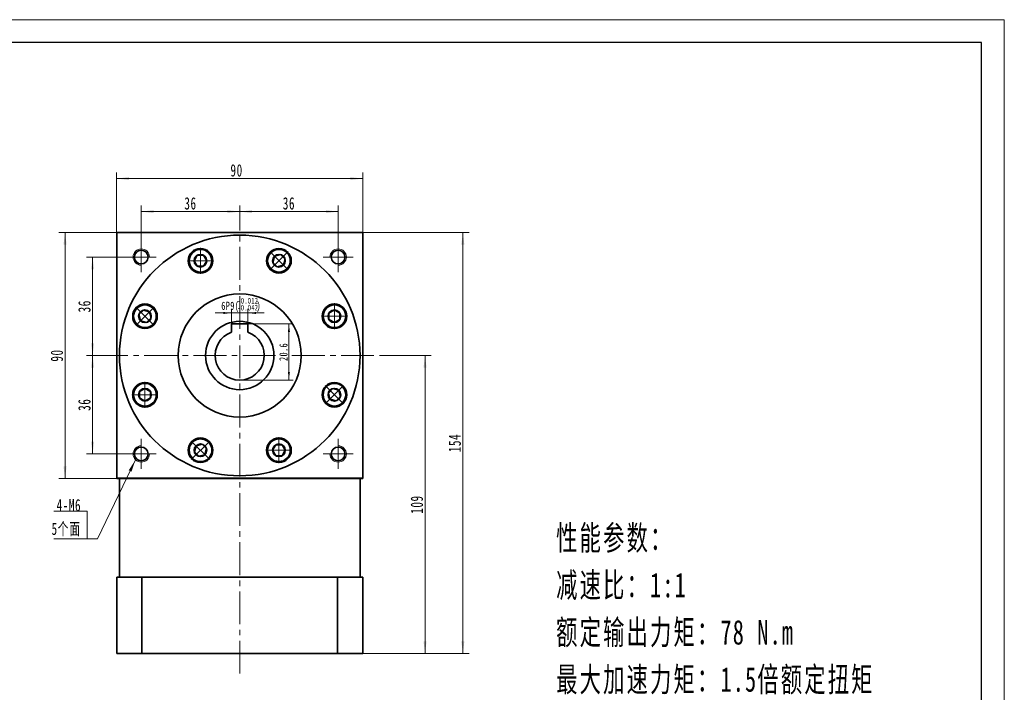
# Model space of a CAD drawing. Header units: millimetres. Extents: x -164 to 532, y -296 to 214.
# Tile 3 of 3: x 172 to 532, y -50 to 196. Entities that reach past the tile are written whole.
import ezdxf

# ---------------------------------------------------------------- set-up
doc = ezdxf.new("R2010")
doc.units = ezdxf.units.MM
doc.set_wipeout_variables(frame=1)
doc.linetypes.add('点画线', pattern=[18, 12, -2, 2, -2])
doc.layers.get('0').update_dxf_attribs({"lineweight": 35})
for name, color, linetype, lineweight in [('中心线层', 1, '点画线', 18), ('图框_外框线', 7, 'Continuous', 18), ('尺寸线层', 3, 'Continuous', 18), ('粗实线', 7, 'Continuous', 50), ('粗实线层', 7, 'Continuous', 35)]:
    doc.layers.add(name, color=color, linetype=linetype, lineweight=lineweight)
doc.styles.add('标准', font='txt', dxfattribs={"width": 0.667})
doc.dimstyles.new('a4-1-1', dxfattribs={"dimtxt": 3, "dimasz": 3, "dimexe": 1.5, "dimexo": 0, "dimgap": 0.5, "dimtad": 1, "dimdec": 3, "dimdsep": 46, "dimtxsty": '标准', "dimblk": '_CAXARROW', "dimcen": 0, "dimdle": 6, "dimazin": 2, "dimtfac": 0.707107, "dimtdec": 3, "dimtix": 1, "dimtmove": 2, "dimatfit": 3, "dimfxl": 0, "dimfrac": 2, "dimtolj": 1, "dimarcsym": 0})

# ---------------------------------------------------------------- blocks, each defined once
blk = doc.blocks.new('*X6')
at = {"layer": '尺寸线层', "linetype": 'Continuous'}
for points in [[(207.04, 137.44), (211.54, 138), (211.54, 136.88)], [(297.04, 137.44), (292.54, 138), (292.54, 136.88)]]:
    blk.add_hatch(color=0, dxfattribs=at).paths.add_polyline_path(points, flags=0)
at = {"layer": '尺寸线层', "color": 0, "linetype": 'Continuous'}
for p, q in [((207.04, 117.75), (207.04, 139.69)), ((207.04, 137.44), (297.04, 137.44)), ((297.04, 117.75), (297.04, 139.69))]:
    blk.add_line(p, q, dxfattribs=at)
at = {"layer": '尺寸线层', "color": 0, "insert": (250.91, 140.42), "char_height": 4.5, "width": 9, "attachment_point": 5, "line_spacing_factor": 1.15057, "style": '标准'}
blk.add_mtext('\\T1.1;90', dxfattribs=at)
blk = doc.blocks.new('_CAXARROW')
blk.add_hatch(color=0).paths.add_polyline_path([(0, 0), (-1, 0.125), (-1, -0.125)], flags=0)
blk = doc.blocks.new('*X7')
at = {"layer": '尺寸线层', "linetype": 'Continuous'}
for points in [[(216.04, 125.37), (220.54, 124.81), (220.54, 125.93)], [(252.04, 125.37), (247.54, 124.81), (247.54, 125.93)]]:
    blk.add_hatch(color=0, dxfattribs=at).paths.add_polyline_path(points, flags=0)
at = {"layer": '尺寸线层', "color": 0, "linetype": 'Continuous'}
for p, q in [((216.04, 114.25), (216.04, 127.62)), ((252.04, 120.75), (252.04, 127.62)), ((252.04, 125.37), (216.04, 125.37))]:
    blk.add_line(p, q, dxfattribs=at)
at = {"layer": '尺寸线层', "color": 0, "insert": (234.04, 128.35), "char_height": 4.5, "width": 9, "attachment_point": 5, "line_spacing_factor": 1.15057, "style": '标准'}
blk.add_mtext('\\T1.1;36', dxfattribs=at)
blk = doc.blocks.new('*X8')
at = {"layer": '尺寸线层', "linetype": 'Continuous'}
for points in [[(252.04, 125.37), (256.54, 125.93), (256.54, 124.81)], [(288.04, 125.37), (283.54, 125.93), (283.54, 124.81)]]:
    blk.add_hatch(color=0, dxfattribs=at).paths.add_polyline_path(points, flags=0)
at = {"layer": '尺寸线层', "color": 0, "linetype": 'Continuous'}
for p, q in [((252.04, 120.75), (252.04, 127.62)), ((288.04, 114.25), (288.04, 127.62)), ((252.04, 125.37), (288.04, 125.37))]:
    blk.add_line(p, q, dxfattribs=at)
at = {"layer": '尺寸线层', "color": 0, "insert": (270.04, 128.35), "char_height": 4.5, "width": 9, "attachment_point": 5, "line_spacing_factor": 1.15057, "style": '标准'}
blk.add_mtext('\\T1.1;36', dxfattribs=at)
blk = doc.blocks.new('*X9')
at = {"layer": '尺寸线层', "linetype": 'Continuous'}
for points in [[(198.24, 108.75), (198.8, 104.25), (197.68, 104.25)], [(198.24, 72.75), (198.8, 77.25), (197.68, 77.25)]]:
    blk.add_hatch(color=0, dxfattribs=at).paths.add_polyline_path(points, flags=0)
at = {"layer": '尺寸线层', "color": 0, "linetype": 'Continuous'}
for p, q in [((210.54, 108.75), (195.99, 108.75)), ((198.24, 108.75), (198.24, 72.75)), ((199.15, 72.75), (195.99, 72.75))]:
    blk.add_line(p, q, dxfattribs=at)
at = {"layer": '尺寸线层', "color": 0, "insert": (195.26, 90.75), "char_height": 4.5, "width": 9, "attachment_point": 5, "rotation": 90, "line_spacing_factor": 1.15057, "style": '标准'}
blk.add_mtext('\\T1.1;36', dxfattribs=at)
blk = doc.blocks.new('*X10')
at = {"layer": '尺寸线层', "linetype": 'Continuous'}
for points in [[(198.24, 72.75), (198.8, 68.25), (197.68, 68.25)], [(198.24, 36.75), (198.8, 41.25), (197.68, 41.25)]]:
    blk.add_hatch(color=0, dxfattribs=at).paths.add_polyline_path(points, flags=0)
at = {"layer": '尺寸线层', "color": 0, "linetype": 'Continuous'}
for p, q in [((199.15, 72.75), (195.99, 72.75)), ((198.24, 72.75), (198.24, 36.75)), ((210.54, 36.75), (195.99, 36.75))]:
    blk.add_line(p, q, dxfattribs=at)
at = {"layer": '尺寸线层', "color": 0, "insert": (195.26, 54.75), "char_height": 4.5, "width": 9, "attachment_point": 5, "rotation": 90, "line_spacing_factor": 1.15057, "style": '标准'}
blk.add_mtext('\\T1.1;36', dxfattribs=at)
blk = doc.blocks.new('*X11')
at = {"layer": '尺寸线层', "linetype": 'Continuous'}
for points in [[(333.65, 117.75), (334.21, 113.25), (333.09, 113.25)], [(333.65, -36.25), (334.21, -31.75), (333.09, -31.75)]]:
    blk.add_hatch(color=0, dxfattribs=at).paths.add_polyline_path(points, flags=0)
at = {"layer": '尺寸线层', "color": 0, "linetype": 'Continuous'}
for p, q in [((297.04, 117.75), (335.9, 117.75)), ((333.65, 117.75), (333.65, -36.25)), ((297.04, -36.25), (335.9, -36.25))]:
    blk.add_line(p, q, dxfattribs=at)
at = {"layer": '尺寸线层', "color": 0, "insert": (330.68, 40.75), "char_height": 4.5, "width": 11.701, "attachment_point": 5, "rotation": 90, "line_spacing_factor": 1.15057, "style": '标准'}
blk.add_mtext('\\T1.1;154', dxfattribs=at)
blk = doc.blocks.new('*X12')
at = {"layer": '尺寸线层', "linetype": 'Continuous'}
for points in [[(319.81, 72.75), (320.37, 68.25), (319.25, 68.25)], [(319.81, -36.25), (320.37, -31.75), (319.25, -31.75)]]:
    blk.add_hatch(color=0, dxfattribs=at).paths.add_polyline_path(points, flags=0)
at = {"layer": '尺寸线层', "color": 0, "linetype": 'Continuous'}
for p, q in [((303.69, 72.75), (322.06, 72.75)), ((319.81, 72.75), (319.81, -36.25)), ((297.04, -36.25), (322.06, -36.25))]:
    blk.add_line(p, q, dxfattribs=at)
at = {"layer": '尺寸线层', "color": 0, "insert": (316.84, 18.25), "char_height": 4.5, "width": 11.701, "attachment_point": 5, "rotation": 90, "line_spacing_factor": 1.15057, "style": '标准'}
blk.add_mtext('\\T1.1;109', dxfattribs=at)
blk = doc.blocks.new('*X13')
at = {"layer": '尺寸线层', "linetype": 'Continuous'}
blk.add_hatch(color=0, dxfattribs=at).paths.add_polyline_path([(17.62, 28.86), (16.17, 24.56), (15.15, 25.05)], flags=0)
at = {"layer": '尺寸线层', "color": 0, "linetype": 'Continuous'}
blk.add_line((17.62, 28.86), (3.67, 0), dxfattribs=at)
at = {"layer": '尺寸线层', "color": 0}
for p, q in [((0, 10.09), (-12.24, 10.09)), ((0, 0), (0, 10.09)), ((0, 0), (-12.24, 0)), ((3.67, 0), (0, 0))]:
    blk.add_line(p, q, dxfattribs=at)
at = {"layer": '尺寸线层', "color": 0, "insert": (-2.25, 0.9), "char_height": 4.5, "width": 19.9754, "attachment_point": 9, "line_spacing_factor": 1.15057, "style": '标准'}
blk.add_mtext('\\T1.1;4-M6\\P5个面', dxfattribs=at)
blk = doc.blocks.new('*X14')
at = {"layer": '中心线层', "linetype": '点画线', "lineweight": 18}
for p, q in [((0, -4.76), (0, 4.76)), ((-4.76, 0), (4.76, 0))]:
    blk.add_line(p, q, dxfattribs=at)
at = {"layer": '粗实线层'}
for p, q in [((-2.31, 0), (-1.15, 2)), ((-2.31, 0), (-1.15, -2)), ((-1.15, 2), (1.15, 2)), ((2.31, 0), (1.15, 2)), ((2.31, 0), (1.15, 2)), ((2.31, 0), (1.15, -2)), ((-1.15, -2), (1.15, -2))]:
    blk.add_line(p, q, dxfattribs=at)
blk.add_circle((0, 0), 2.31, dxfattribs=at)
for start, end in [(0, 180), (180, 360)]:
    blk.add_arc((0, 0), 4.14, start, end, dxfattribs=at)
blk = doc.blocks.new('*X15')
at = {"layer": '尺寸线层', "linetype": 'Continuous'}
for points in [[(188.16, 117.75), (188.72, 113.25), (187.6, 113.25)], [(188.16, 27.75), (188.72, 32.25), (187.6, 32.25)]]:
    blk.add_hatch(color=0, dxfattribs=at).paths.add_polyline_path(points, flags=0)
at = {"layer": '尺寸线层', "color": 0, "linetype": 'Continuous'}
for p, q in [((207.04, 117.75), (185.91, 117.75)), ((188.16, 117.75), (188.16, 27.75)), ((207.04, 27.75), (185.91, 27.75))]:
    blk.add_line(p, q, dxfattribs=at)
at = {"layer": '尺寸线层', "color": 0, "insert": (185.19, 72.75), "char_height": 4.5, "width": 9, "attachment_point": 5, "rotation": 90, "line_spacing_factor": 1.15057, "style": '标准'}
blk.add_mtext('\\T1.1;90', dxfattribs=at)
blk = doc.blocks.new('*X33')
at = {"layer": '尺寸线层', "linetype": 'Continuous'}
for points in [[(270.03, 84.35), (270.41, 81.35), (269.66, 81.35)], [(270.03, 63.75), (270.41, 66.75), (269.66, 66.75)]]:
    blk.add_hatch(color=0, dxfattribs=at).paths.add_polyline_path(points, flags=0)
at = {"layer": '尺寸线层', "color": 0, "linetype": 'Continuous'}
for p, q in [((255.04, 84.35), (271.53, 84.35)), ((270.03, 84.35), (270.03, 63.75)), ((252.04, 63.75), (271.53, 63.75))]:
    blk.add_line(p, q, dxfattribs=at)
at = {"layer": '尺寸线层', "color": 0, "insert": (268.05, 74.05), "char_height": 3, "width": 10.9763, "attachment_point": 5, "rotation": 90, "line_spacing_factor": 1.15057, "style": '标准'}
blk.add_mtext('\\T1.1;20.6', dxfattribs=at)
blk = doc.blocks.new('*X35')
at = {"layer": '尺寸线层', "color": 0, "char_height": 3, "attachment_point": 1, "line_spacing_factor": 1.15057, "style": '标准'}
for s, insert, width in [('\\T1.1;{\\H0.707107x;-0.012}', (251.2, 93.86), 25.4533), ('\\T1.1;6P9(', (245.29, 92.43), 54.0372), ('\\T1.1;{\\H0.707107x;-0.042}', (251.2, 91.33), 25.4533), ('\\T1.1;)', (258.17, 92.43), 54.0372)]:
    blk.add_mtext(s, dxfattribs=dict(at, insert=insert, width=width))
blk = doc.blocks.new('*X34')
at = {"layer": '尺寸线层', "linetype": 'Continuous'}
for points in [[(249.04, 88.3), (246.04, 87.92), (246.04, 88.67)], [(255.04, 88.3), (258.04, 87.92), (258.04, 88.67)]]:
    blk.add_hatch(color=0, dxfattribs=at).paths.add_polyline_path(points, flags=0)
at = {"layer": '尺寸线层', "color": 0, "linetype": 'Continuous'}
for p, q in [((261.04, 88.3), (243.04, 88.3)), ((249.04, 84.35), (249.04, 89.8)), ((255.04, 84.35), (255.04, 89.8))]:
    blk.add_line(p, q, dxfattribs=at)
at = {"layer": '尺寸线层', "color": 0}
blk.add_blockref('*X35', (0, 0), dxfattribs=at)

msp = doc.modelspace()

# ---------------------------------------------------------------- linework, layer by layer
at = {"layer": '中心线层'}
for p, q in [((252.041, -43.5414), (252.041, 120.7545)), ((216.041, 103.2545), (216.041, 114.2545)), ((288.041, 114.2545), (288.041, 103.2545)), ((210.541, 108.7545), (221.541, 108.7545)), ((282.541, 108.7545), (293.541, 108.7545)), ((199.1491, 72.7545), (303.6931, 72.7545)), ((216.041, 31.2545), (216.041, 42.2545)), ((288.041, 42.2545), (288.041, 31.2545)), ((221.541, 36.7545), (210.541, 36.7545)), ((293.541, 36.7545), (282.541, 36.7545))]:
    msp.add_line(p, q, dxfattribs=at)
at = {"layer": '粗实线', "lineweight": 40}
msp.add_line((297.041, 27.7545), (207.041, 27.7545), dxfattribs=at)
at = {"layer": '粗实线层'}
for p, q in [((207.041, 117.7545), (297.041, 117.7545)), ((207.041, 27.7545), (207.041, 117.7545)), ((297.041, 27.7545), (297.041, 117.7545)), ((255.041, 84.3545), (249.041, 84.3545)), ((249.041, 84.3545), (249.041, 81.2398)), ((255.041, 84.3545), (255.041, 81.2398)), ((208.041, 27.7545), (208.041, -8.2455)), ((296.041, 27.7545), (296.041, -8.2455)), ((207.041, -36.2455), (207.041, -8.2455)), ((297.041, -8.2455), (207.041, -8.2455)), ((216.2465, -36.2455), (216.2465, -8.2455)), ((287.8354, -36.2455), (287.8354, -8.2455)), ((297.041, -8.2455), (297.041, -36.2455)), ((297.041, -36.2455), (207.041, -36.2455))]:
    msp.add_line(p, q, dxfattribs=at)
for centre, radius in [((252.041, 72.7545), 44), ((237.6904, 107.4), 4.5), ((266.3916, 107.4), 4.5), ((216.041, 108.7545), 2.5), ((288.041, 108.7545), 2.5), ((252.041, 72.7545), 22.5), ((217.3955, 87.1052), 4.5), ((286.6865, 87.1052), 4.5), ((252.041, 72.7545), 12.5), ((217.3955, 58.4039), 4.5), ((286.6865, 58.4039), 4.5), ((237.6904, 38.109), 4.5), ((266.3916, 38.109), 4.5), ((216.041, 36.7545), 2.5), ((288.041, 36.7545), 2.5)]:
    msp.add_circle(centre, radius, dxfattribs=at)
at = {"layer": '粗实线层', "lineweight": 18}
for centre, start, end in [((216.041, 108.7545), 0, 270), ((288.041, 108.7545), 270, 180), ((216.041, 36.7545), 90, 360), ((288.041, 36.7545), 180, 90)]:
    msp.add_arc(centre, 3, start, end, dxfattribs=at)
at = {"layer": '粗实线层'}
msp.add_arc((252.041, 72.7545), 9, 109.471221, 70.528779, dxfattribs=at)

# ---------------------------------------------------------------- block references
at = {"layer": '尺寸线层'}
msp.add_blockref('*X13', (196.3025, 5.7362), dxfattribs=at)

# ---------------------------------------------------------------- texts
at = {"layer": '尺寸线层', "insert": (367.7552, 10.5927), "char_height": 5.25, "width": 134.069395, "attachment_point": 1, "line_spacing_factor": 1.15057, "style": '标准'}
msp.add_mtext('\\T1.1;{\\H1.71429x;性能参数：\\P减速比：1:1\\P额定输出力矩：78 N.m\\P最大加速力矩：1.5倍额定扭矩\\P额定输入转速：1500 rpm\\P容许径向力：1700 N\\P容许轴向力：850 N\\P回程间隙：≤6 arcmin\\P使用寿命：周期运转＞30000 h\\P         连续运转＞15000 h\\P使用温度：-10℃~80℃\\P}', dxfattribs=at)

# ---------------------------------------------------------------- dimensions: what is measured, and where the dimension line sits
at = {"layer": '尺寸线层'}
dim = msp.add_linear_dim(base=(297.041, 137.4398), p1=(207.041, 117.7545), p2=(297.041, 117.7545), dimstyle='a4-1-1', override={"dimsah": 1, "dimtfac": 1, "dimtfill": 1, "dimtzin": 8}, dxfattribs=at)
dim.commit()
dim.dimension.update_dxf_attribs({"geometry": '*X6', "text_midpoint": (250.9082, 140.4155), "dimtype": 160})
for base, p2, picture, middle in [((216.041, 125.3718), (216.041, 114.2545), '*X7', (234.041, 128.3474)), ((288.041, 125.3718), (288.041, 114.2545), '*X8', (270.041, 128.3474))]:
    dim = msp.add_linear_dim(base=base, p1=(252.041, 120.7545), p2=p2, dimstyle='a4-1-1', override={"dimsah": 1, "dimtfill": 1, "dimtzin": 8}, dxfattribs=at)
    dim.commit()
    dim.dimension.update_dxf_attribs({"geometry": picture, "text_midpoint": middle})
for base, p1, p2, picture, middle in [((188.1612, 27.7545), (207.041, 117.7545), (207.041, 27.7545), '*X15', (185.1855, 72.7545)), ((333.6518, -36.2455), (297.041, 117.7545), (297.041, -36.2455), '*X11', (330.6761, 40.7545)), ((198.2379, 72.7545), (210.541, 108.7545), (199.1491, 72.7545), '*X9', (195.2623, 90.7545)), ((270.0339, 63.7545), (255.041, 84.3545), (252.041, 63.7545), '*X33', (268.0501, 74.0545)), ((198.2379, 36.7545), (199.1491, 72.7545), (210.541, 36.7545), '*X10', (195.2623, 54.7545)), ((319.8113, -36.2455), (303.6931, 72.7545), (297.041, -36.2455), '*X12', (316.8356, 18.2545))]:
    dim = msp.add_linear_dim(base=base, p1=p1, p2=p2, angle=270, dimstyle='a4-1-1', override={"dimsah": 1, "dimtfill": 1, "dimtzin": 8}, dxfattribs=at)
    dim.commit()
    dim.dimension.update_dxf_attribs({"geometry": picture, "text_midpoint": middle})

# ---------------------------------------------------------------- next in the draw order: wipeouts: each hides what was drawn before it
for points in [[(241.8304, 107.4), (241.8303, 107.4243), (241.8301, 107.4485), (241.8297, 107.4728), (241.8292, 107.4971), (241.8286, 107.5213), (241.8278, 107.5456), (241.8269, 107.5698), (241.8258, 107.594), (241.8246, 107.6183), (241.8233, 107.6425), (241.8218, 107.6667), (241.8201, 107.6909), (241.8184, 107.7151), (241.8164, 107.7393), (241.8144, 107.7635), (241.8122, 107.7876), (241.8098, 107.8118), (241.8073, 107.8359), (241.8047, 107.8601), (241.802, 107.8842), (241.799, 107.9082), (241.796, 107.9323), (241.7928, 107.9564), (241.7895, 107.9804), (241.786, 108.0044), (241.7824, 108.0284), (241.7786, 108.0524), (241.7747, 108.0763), (241.7707, 108.1003), (241.7665, 108.1242), (241.7665, 108.1242), (241.7285, 108.3128), (241.6817, 108.4996), (241.6262, 108.6839), (241.5623, 108.8655), (241.49, 109.0439), (241.4095, 109.2187), (241.3209, 109.3896), (241.2245, 109.5562), (241.1205, 109.7182), (241.009, 109.8751), (240.8904, 110.0267), (240.7648, 110.1726), (240.6326, 110.3125), (240.4941, 110.4461), (240.3495, 110.5731), (240.1991, 110.6933), (240.0433, 110.8064), (239.8824, 110.9121), (239.7168, 111.0102), (239.5468, 111.1004), (239.3728, 111.1827), (239.1951, 111.2568), (239.0142, 111.3226), (238.8305, 111.3799), (238.6442, 111.4286), (238.456, 111.4686), (238.266, 111.4998), (238.0748, 111.5221), (237.8828, 111.5355), (237.6904, 111.54), (237.6904, 111.54), (237.4979, 111.5355), (237.3059, 111.5221), (237.1147, 111.4998), (236.9248, 111.4686), (236.7365, 111.4286), (236.5502, 111.3799), (236.3665, 111.3226), (236.1856, 111.2568), (236.0079, 111.1827), (235.8339, 111.1004), (235.6639, 111.0102), (235.4983, 110.9121), (235.3374, 110.8064), (235.1816, 110.6933), (235.0313, 110.5731), (234.8866, 110.4461), (234.7481, 110.3125), (234.6159, 110.1726), (234.4903, 110.0267), (234.3717, 109.8751), (234.2602, 109.7182), (234.1562, 109.5562), (234.0598, 109.3896), (233.9712, 109.2187), (233.8907, 109.0439), (233.8184, 108.8655), (233.7545, 108.6839), (233.699, 108.4996), (233.6523, 108.3128), (233.6142, 108.1242), (233.6142, 108.1242), (233.61, 108.1003), (233.606, 108.0763), (233.6021, 108.0524), (233.5983, 108.0284), (233.5947, 108.0044), (233.5912, 107.9804), (233.5879, 107.9564), (233.5847, 107.9323), (233.5817, 107.9082), (233.5788, 107.8842), (233.576, 107.8601), (233.5734, 107.8359), (233.5709, 107.8118), (233.5685, 107.7876), (233.5663, 107.7635), (233.5643, 107.7393), (233.5624, 107.7151), (233.5606, 107.6909), (233.559, 107.6667), (233.5575, 107.6425), (233.5561, 107.6183), (233.5549, 107.594), (233.5538, 107.5698), (233.5529, 107.5456), (233.5521, 107.5213), (233.5515, 107.4971), (233.551, 107.4728), (233.5506, 107.4485), (233.5504, 107.4243), (233.5504, 107.4), (233.5504, 107.4), (233.556, 107.1833), (233.573, 106.9673), (233.6013, 106.7524), (233.6408, 106.5393), (233.6914, 106.3285), (233.753, 106.1207), (233.8253, 105.9164), (233.9083, 105.7161), (234.0016, 105.5205), (234.105, 105.33), (234.2183, 105.1452), (234.341, 104.9666), (234.473, 104.7946), (234.6137, 104.6298), (234.7629, 104.4726), (234.9202, 104.3234), (235.085, 104.1826), (235.2569, 104.0507), (235.4356, 103.9279), (235.6204, 103.8147), (235.8108, 103.7112), (236.0065, 103.6179), (236.2067, 103.535), (236.411, 103.4626), (236.6188, 103.4011), (236.8296, 103.3505), (237.0427, 103.311), (237.2576, 103.2827), (237.4737, 103.2657), (237.6904, 103.26), (237.6904, 103.26), (237.907, 103.2657), (238.1231, 103.2827), (238.338, 103.311), (238.5511, 103.3505), (238.7619, 103.4011), (238.9697, 103.4626), (239.174, 103.535), (239.3743, 103.6179), (239.5699, 103.7112), (239.7604, 103.8147), (239.9452, 103.9279), (240.1238, 104.0507), (240.2957, 104.1826), (240.4606, 104.3234), (240.6178, 104.4726), (240.767, 104.6298), (240.9077, 104.7946), (241.0397, 104.9666), (241.1625, 105.1452), (241.2757, 105.33), (241.3791, 105.5205), (241.4724, 105.7161), (241.5554, 105.9164), (241.6277, 106.1207), (241.6893, 106.3285), (241.7399, 106.5393), (241.7794, 106.7524), (241.8077, 106.9673), (241.8247, 107.1833)], [(269.319, 104.4726), (269.3361, 104.4898), (269.3532, 104.5071), (269.3701, 104.5245), (269.3869, 104.542), (269.4036, 104.5596), (269.4201, 104.5773), (269.4366, 104.5951), (269.453, 104.613), (269.4693, 104.631), (269.4855, 104.6491), (269.5016, 104.6673), (269.5175, 104.6855), (269.5334, 104.7039), (269.5491, 104.7224), (269.5648, 104.7409), (269.5803, 104.7595), (269.5957, 104.7783), (269.611, 104.7971), (269.6262, 104.816), (269.6413, 104.835), (269.6563, 104.8541), (269.6711, 104.8733), (269.6859, 104.8925), (269.7005, 104.9119), (269.7151, 104.9313), (269.7295, 104.9509), (269.7438, 104.9705), (269.7579, 104.9901), (269.772, 105.0099), (269.786, 105.0298), (269.786, 105.0298), (269.8925, 105.1901), (269.9914, 105.3552), (270.0826, 105.5248), (270.1657, 105.6984), (270.2408, 105.8756), (270.3075, 106.0562), (270.3657, 106.2397), (270.4153, 106.4256), (270.4563, 106.6137), (270.4884, 106.8035), (270.5117, 106.9946), (270.5261, 107.1865), (270.5316, 107.3789), (270.5281, 107.5714), (270.5156, 107.7635), (270.4943, 107.9548), (270.4641, 108.1449), (270.425, 108.3334), (270.3773, 108.5199), (270.3209, 108.7039), (270.2561, 108.8851), (270.1829, 109.0632), (270.1015, 109.2376), (270.012, 109.4081), (269.9148, 109.5742), (269.8099, 109.7356), (269.6976, 109.8919), (269.5782, 110.0429), (269.4519, 110.1882), (269.319, 110.3274), (269.319, 110.3274), (269.1798, 110.4603), (269.0345, 110.5866), (268.8836, 110.706), (268.7272, 110.8183), (268.5658, 110.9232), (268.3997, 111.0204), (268.2292, 111.1098), (268.0548, 111.1912), (267.8768, 111.2645), (267.6955, 111.3293), (267.5115, 111.3857), (267.325, 111.4334), (267.1365, 111.4724), (266.9464, 111.5027), (266.7551, 111.524), (266.563, 111.5365), (266.3706, 111.54), (266.1781, 111.5345), (265.9862, 111.5201), (265.7951, 111.4968), (265.6053, 111.4647), (265.4172, 111.4237), (265.2313, 111.3741), (265.0478, 111.3158), (264.8672, 111.2491), (264.69, 111.1741), (264.5164, 111.0909), (264.3468, 110.9998), (264.1817, 110.9009), (264.0214, 110.7943), (264.0214, 110.7943), (264.0015, 110.7804), (263.9818, 110.7663), (263.9621, 110.7522), (263.9425, 110.7379), (263.9229, 110.7234), (263.9035, 110.7089), (263.8842, 110.6943), (263.8649, 110.6795), (263.8457, 110.6647), (263.8266, 110.6497), (263.8076, 110.6346), (263.7887, 110.6194), (263.7699, 110.6041), (263.7512, 110.5887), (263.7325, 110.5731), (263.714, 110.5575), (263.6955, 110.5418), (263.6771, 110.5259), (263.6589, 110.5099), (263.6407, 110.4939), (263.6226, 110.4777), (263.6046, 110.4614), (263.5867, 110.445), (263.5689, 110.4285), (263.5512, 110.4119), (263.5336, 110.3952), (263.5161, 110.3784), (263.4987, 110.3615), (263.4814, 110.3445), (263.4642, 110.3274), (263.4642, 110.3274), (263.315, 110.1702), (263.1742, 110.0054), (263.0423, 109.8334), (262.9195, 109.6548), (262.8063, 109.47), (262.7029, 109.2795), (262.6095, 109.0839), (262.5266, 108.8837), (262.4542, 108.6793), (262.3927, 108.4715), (262.3421, 108.2608), (262.3026, 108.0476), (262.2743, 107.8328), (262.2573, 107.6167), (262.2516, 107.4), (262.2573, 107.1833), (262.2743, 106.9673), (262.3026, 106.7524), (262.3421, 106.5393), (262.3927, 106.3285), (262.4542, 106.1207), (262.5266, 105.9164), (262.6095, 105.7161), (262.7029, 105.5205), (262.8063, 105.33), (262.9195, 105.1452), (263.0423, 104.9666), (263.1742, 104.7946), (263.315, 104.6298), (263.4642, 104.4726), (263.4642, 104.4726), (263.6214, 104.3234), (263.7862, 104.1826), (263.9582, 104.0507), (264.1368, 103.9279), (264.3216, 103.8147), (264.5121, 103.7112), (264.7077, 103.6179), (264.908, 103.535), (265.1123, 103.4626), (265.3201, 103.4011), (265.5309, 103.3505), (265.744, 103.311), (265.9589, 103.2827), (266.1749, 103.2657), (266.3916, 103.26), (266.6083, 103.2657), (266.8244, 103.2827), (267.0393, 103.311), (267.2524, 103.3505), (267.4631, 103.4011), (267.6709, 103.4626), (267.8753, 103.535), (268.0755, 103.6179), (268.2711, 103.7112), (268.4616, 103.8147), (268.6464, 103.9279), (268.825, 104.0507), (268.997, 104.1826), (269.1618, 104.3234)], [(220.3229, 90.0326), (220.3057, 90.0497), (220.2884, 90.0667), (220.271, 90.0836), (220.2535, 90.1004), (220.2359, 90.1171), (220.2182, 90.1337), (220.2004, 90.1502), (220.1825, 90.1666), (220.1645, 90.1828), (220.1464, 90.199), (220.1283, 90.2151), (220.11, 90.231), (220.0916, 90.2469), (220.0732, 90.2627), (220.0546, 90.2783), (220.036, 90.2938), (220.0172, 90.3092), (219.9984, 90.3245), (219.9795, 90.3397), (219.9605, 90.3548), (219.9414, 90.3698), (219.9222, 90.3847), (219.903, 90.3994), (219.8836, 90.4141), (219.8642, 90.4286), (219.8447, 90.443), (219.8251, 90.4573), (219.8054, 90.4715), (219.7856, 90.4855), (219.7657, 90.4995), (219.7657, 90.4995), (219.6054, 90.606), (219.4403, 90.7049), (219.2708, 90.7961), (219.0972, 90.8793), (218.9199, 90.9543), (218.7393, 91.021), (218.5559, 91.0792), (218.3699, 91.1289), (218.1818, 91.1698), (217.992, 91.202), (217.8009, 91.2253), (217.609, 91.2396), (217.4166, 91.2451), (217.2241, 91.2416), (217.032, 91.2292), (216.8407, 91.2078), (216.6506, 91.1776), (216.4621, 91.1386), (216.2757, 91.0908), (216.0916, 91.0345), (215.9104, 90.9696), (215.7323, 90.8964), (215.5579, 90.815), (215.3875, 90.7256), (215.2213, 90.6283), (215.0599, 90.5234), (214.9036, 90.4112), (214.7526, 90.2918), (214.6073, 90.1655), (214.4681, 90.0326), (214.4681, 90.0326), (214.3352, 89.8933), (214.2089, 89.7481), (214.0895, 89.5971), (213.9772, 89.4407), (213.8723, 89.2793), (213.7751, 89.1132), (213.6857, 88.9427), (213.6043, 88.7683), (213.5311, 88.5903), (213.4662, 88.4091), (213.4098, 88.225), (213.3621, 88.0385), (213.3231, 87.85), (213.2928, 87.6599), (213.2715, 87.4686), (213.2591, 87.2765), (213.2556, 87.0841), (213.261, 86.8917), (213.2754, 86.6997), (213.2987, 86.5086), (213.3309, 86.3189), (213.3718, 86.1308), (213.4214, 85.9448), (213.4797, 85.7613), (213.5464, 85.5808), (213.6214, 85.4035), (213.7046, 85.2299), (213.7957, 85.0604), (213.8947, 84.8953), (214.0012, 84.7349), (214.0012, 84.7349), (214.0151, 84.7151), (214.0292, 84.6953), (214.0434, 84.6756), (214.0577, 84.656), (214.0721, 84.6365), (214.0866, 84.617), (214.1012, 84.5977), (214.116, 84.5784), (214.1308, 84.5593), (214.1458, 84.5402), (214.1609, 84.5212), (214.1761, 84.5023), (214.1914, 84.4834), (214.2068, 84.4647), (214.2224, 84.4461), (214.238, 84.4275), (214.2538, 84.409), (214.2696, 84.3907), (214.2856, 84.3724), (214.3016, 84.3542), (214.3178, 84.3361), (214.3341, 84.3182), (214.3505, 84.3003), (214.367, 84.2825), (214.3836, 84.2648), (214.4003, 84.2472), (214.4171, 84.2297), (214.434, 84.2122), (214.451, 84.1949), (214.4681, 84.1777), (214.4681, 84.1777), (214.6253, 84.0285), (214.7901, 83.8878), (214.9621, 83.7558), (215.1407, 83.6331), (215.3255, 83.5198), (215.516, 83.4164), (215.7116, 83.3231), (215.9119, 83.2401), (216.1162, 83.1678), (216.324, 83.1062), (216.5348, 83.0556), (216.7479, 83.0161), (216.9628, 82.9878), (217.1788, 82.9708), (217.3955, 82.9652), (217.6122, 82.9708), (217.8283, 82.9878), (218.0431, 83.0161), (218.2563, 83.0556), (218.467, 83.1062), (218.6748, 83.1678), (218.8792, 83.2401), (219.0794, 83.3231), (219.275, 83.4164), (219.4655, 83.5198), (219.6503, 83.6331), (219.8289, 83.7558), (220.0009, 83.8878), (220.1657, 84.0285), (220.3229, 84.1777), (220.3229, 84.1777), (220.4721, 84.335), (220.6129, 84.4998), (220.7448, 84.6717), (220.8676, 84.8503), (220.9809, 85.0352), (221.0843, 85.2256), (221.1776, 85.4213), (221.2605, 85.6215), (221.3329, 85.8258), (221.3944, 86.0336), (221.445, 86.2444), (221.4845, 86.4575), (221.5128, 86.6724), (221.5298, 86.8885), (221.5355, 87.1052), (221.5298, 87.3218), (221.5128, 87.5379), (221.4845, 87.7528), (221.445, 87.9659), (221.3944, 88.1767), (221.3329, 88.3845), (221.2605, 88.5888), (221.1776, 88.789), (221.0843, 88.9847), (220.9809, 89.1752), (220.8676, 89.36), (220.7448, 89.5386), (220.6129, 89.7105), (220.4721, 89.8754)], [(286.6865, 82.9652), (286.7107, 82.9652), (286.735, 82.9654), (286.7593, 82.9658), (286.7835, 82.9663), (286.8078, 82.9669), (286.832, 82.9677), (286.8563, 82.9686), (286.8805, 82.9697), (286.9047, 82.9709), (286.929, 82.9723), (286.9532, 82.9738), (286.9774, 82.9754), (287.0016, 82.9772), (287.0258, 82.9791), (287.05, 82.9811), (287.0741, 82.9833), (287.0983, 82.9857), (287.1224, 82.9882), (287.1465, 82.9908), (287.1706, 82.9936), (287.1947, 82.9965), (287.2188, 82.9995), (287.2428, 83.0027), (287.2669, 83.006), (287.2909, 83.0095), (287.3149, 83.0131), (287.3388, 83.0169), (287.3628, 83.0208), (287.3867, 83.0248), (287.4106, 83.029), (287.4106, 83.029), (287.5993, 83.067), (287.786, 83.1138), (287.9704, 83.1693), (288.1519, 83.2332), (288.3303, 83.3055), (288.5052, 83.386), (288.6761, 83.4746), (288.8427, 83.571), (289.0046, 83.675), (289.1616, 83.7865), (289.3131, 83.9051), (289.459, 84.0307), (289.599, 84.1629), (289.7326, 84.3014), (289.8596, 84.4461), (289.9798, 84.5964), (290.0928, 84.7522), (290.1985, 84.9131), (290.2966, 85.0787), (290.3869, 85.2487), (290.4692, 85.4227), (290.5433, 85.6004), (290.6091, 85.7813), (290.6664, 85.965), (290.7151, 86.1513), (290.7551, 86.3396), (290.7863, 86.5295), (290.8086, 86.7207), (290.822, 86.9127), (290.8265, 87.1052), (290.8265, 87.1052), (290.822, 87.2976), (290.8086, 87.4896), (290.7863, 87.6808), (290.7551, 87.8707), (290.7151, 88.059), (290.6664, 88.2453), (290.6091, 88.429), (290.5433, 88.6099), (290.4692, 88.7876), (290.3869, 88.9616), (290.2966, 89.1316), (290.1985, 89.2972), (290.0928, 89.4581), (289.9798, 89.6139), (289.8596, 89.7643), (289.7326, 89.9089), (289.599, 90.0474), (289.459, 90.1796), (289.3131, 90.3052), (289.1616, 90.4238), (289.0046, 90.5353), (288.8427, 90.6393), (288.6761, 90.7357), (288.5052, 90.8243), (288.3303, 90.9048), (288.1519, 90.9771), (287.9704, 91.041), (287.786, 91.0965), (287.5993, 91.1433), (287.4106, 91.1813), (287.4106, 91.1813), (287.3867, 91.1855), (287.3628, 91.1895), (287.3388, 91.1934), (287.3149, 91.1972), (287.2909, 91.2008), (287.2669, 91.2043), (287.2428, 91.2076), (287.2188, 91.2108), (287.1947, 91.2138), (287.1706, 91.2167), (287.1465, 91.2195), (287.1224, 91.2221), (287.0983, 91.2246), (287.0741, 91.227), (287.05, 91.2292), (287.0258, 91.2312), (287.0016, 91.2331), (286.9774, 91.2349), (286.9532, 91.2366), (286.929, 91.238), (286.9047, 91.2394), (286.8805, 91.2406), (286.8563, 91.2417), (286.832, 91.2426), (286.8078, 91.2434), (286.7835, 91.244), (286.7593, 91.2445), (286.735, 91.2449), (286.7107, 91.2451), (286.6865, 91.2452), (286.6865, 91.2452), (286.4698, 91.2395), (286.2537, 91.2225), (286.0388, 91.1942), (285.8257, 91.1547), (285.615, 91.1041), (285.4071, 91.0425), (285.2028, 90.9702), (285.0026, 90.8872), (284.807, 90.7939), (284.6165, 90.6905), (284.4317, 90.5772), (284.253, 90.4545), (284.0811, 90.3225), (283.9163, 90.1818), (283.759, 90.0326), (283.6099, 89.8754), (283.4691, 89.7105), (283.3371, 89.5386), (283.2144, 89.36), (283.1011, 89.1752), (282.9977, 88.9847), (282.9044, 88.789), (282.8214, 88.5888), (282.7491, 88.3845), (282.6875, 88.1767), (282.6369, 87.9659), (282.5974, 87.7528), (282.5692, 87.5379), (282.5521, 87.3218), (282.5465, 87.1052), (282.5465, 87.1052), (282.5521, 86.8885), (282.5692, 86.6724), (282.5974, 86.4575), (282.6369, 86.2444), (282.6875, 86.0336), (282.7491, 85.8258), (282.8214, 85.6215), (282.9044, 85.4213), (282.9977, 85.2256), (283.1011, 85.0352), (283.2144, 84.8503), (283.3371, 84.6717), (283.4691, 84.4998), (283.6099, 84.335), (283.759, 84.1777), (283.9163, 84.0285), (284.0811, 83.8878), (284.253, 83.7558), (284.4317, 83.6331), (284.6165, 83.5198), (284.807, 83.4164), (285.0026, 83.3231), (285.2028, 83.2401), (285.4071, 83.1678), (285.615, 83.1062), (285.8257, 83.0556), (286.0388, 83.0161), (286.2537, 82.9878), (286.4698, 82.9708)], [(217.3955, 62.5439), (217.3712, 62.5438), (217.347, 62.5436), (217.3227, 62.5433), (217.2985, 62.5428), (217.2742, 62.5421), (217.25, 62.5413), (217.2257, 62.5404), (217.2015, 62.5393), (217.1772, 62.5381), (217.153, 62.5368), (217.1288, 62.5353), (217.1046, 62.5337), (217.0804, 62.5319), (217.0562, 62.53), (217.032, 62.5279), (217.0079, 62.5257), (216.9837, 62.5234), (216.9596, 62.5209), (216.9355, 62.5183), (216.9114, 62.5155), (216.8873, 62.5126), (216.8632, 62.5095), (216.8391, 62.5063), (216.8151, 62.503), (216.7911, 62.4995), (216.7671, 62.4959), (216.7431, 62.4922), (216.7192, 62.4883), (216.6953, 62.4842), (216.6714, 62.4801), (216.6714, 62.4801), (216.4827, 62.442), (216.296, 62.3952), (216.1116, 62.3398), (215.9301, 62.2759), (215.7517, 62.2035), (215.5768, 62.123), (215.4059, 62.0345), (215.2393, 61.9381), (215.0774, 61.834), (214.9204, 61.7226), (214.7688, 61.6039), (214.6229, 61.4784), (214.483, 61.3462), (214.3494, 61.2076), (214.2224, 61.063), (214.1022, 60.9126), (213.9891, 60.7568), (213.8835, 60.596), (213.7854, 60.4303), (213.6951, 60.2603), (213.6128, 60.0863), (213.5387, 59.9087), (213.4729, 59.7278), (213.4156, 59.544), (213.3669, 59.3578), (213.3269, 59.1695), (213.2957, 58.9795), (213.2734, 58.7884), (213.26, 58.5963), (213.2555, 58.4039), (213.2555, 58.4039), (213.26, 58.2115), (213.2734, 58.0194), (213.2957, 57.8282), (213.3269, 57.6383), (213.3669, 57.45), (213.4156, 57.2638), (213.4729, 57.08), (213.5387, 56.8991), (213.6128, 56.7215), (213.6951, 56.5475), (213.7854, 56.3775), (213.8835, 56.2118), (213.9891, 56.051), (214.1022, 55.8952), (214.2224, 55.7448), (214.3494, 55.6002), (214.483, 55.4616), (214.6229, 55.3294), (214.7688, 55.2039), (214.9204, 55.0852), (215.0774, 54.9738), (215.2393, 54.8697), (215.4059, 54.7733), (215.5768, 54.6848), (215.7517, 54.6042), (215.9301, 54.5319), (216.1116, 54.468), (216.296, 54.4126), (216.4827, 54.3658), (216.6714, 54.3277), (216.6714, 54.3277), (216.6953, 54.3235), (216.7192, 54.3195), (216.7431, 54.3156), (216.7671, 54.3119), (216.7911, 54.3083), (216.8151, 54.3048), (216.8391, 54.3015), (216.8632, 54.2983), (216.8873, 54.2952), (216.9114, 54.2923), (216.9355, 54.2895), (216.9596, 54.2869), (216.9837, 54.2844), (217.0079, 54.2821), (217.032, 54.2799), (217.0562, 54.2778), (217.0804, 54.2759), (217.1046, 54.2741), (217.1288, 54.2725), (217.153, 54.271), (217.1772, 54.2697), (217.2015, 54.2684), (217.2257, 54.2674), (217.25, 54.2665), (217.2742, 54.2657), (217.2985, 54.265), (217.3227, 54.2645), (217.347, 54.2642), (217.3712, 54.264), (217.3955, 54.2639), (217.3955, 54.2639), (217.6122, 54.2696), (217.8283, 54.2866), (218.0431, 54.3149), (218.2563, 54.3544), (218.467, 54.405), (218.6748, 54.4665), (218.8792, 54.5389), (219.0794, 54.6218), (219.275, 54.7151), (219.4655, 54.8186), (219.6503, 54.9318), (219.8289, 55.0546), (220.0009, 55.1865), (220.1657, 55.3273), (220.3229, 55.4765), (220.4721, 55.6337), (220.6129, 55.7985), (220.7448, 55.9705), (220.8676, 56.1491), (220.9809, 56.3339), (221.0843, 56.5244), (221.1776, 56.72), (221.2605, 56.9203), (221.3329, 57.1246), (221.3944, 57.3324), (221.445, 57.5431), (221.4845, 57.7563), (221.5128, 57.9711), (221.5298, 58.1872), (221.5355, 58.4039), (221.5355, 58.4039), (221.5298, 58.6206), (221.5128, 58.8366), (221.4845, 59.0515), (221.445, 59.2647), (221.3944, 59.4754), (221.3329, 59.6832), (221.2605, 59.8875), (221.1776, 60.0878), (221.0843, 60.2834), (220.9809, 60.4739), (220.8676, 60.6587), (220.7448, 60.8373), (220.6129, 61.0093), (220.4721, 61.1741), (220.3229, 61.3313), (220.1657, 61.4805), (220.0009, 61.6213), (219.8289, 61.7532), (219.6503, 61.876), (219.4655, 61.9892), (219.275, 62.0927), (219.0794, 62.186), (218.8792, 62.2689), (218.6748, 62.3413), (218.467, 62.4028), (218.2563, 62.4534), (218.0431, 62.4929), (217.8283, 62.5212), (217.6122, 62.5382)], [(283.759, 55.4765), (283.7763, 55.4594), (283.7936, 55.4424), (283.811, 55.4255), (283.8285, 55.4087), (283.8461, 55.392), (283.8638, 55.3754), (283.8816, 55.3589), (283.8995, 55.3425), (283.9175, 55.3262), (283.9355, 55.31), (283.9537, 55.294), (283.972, 55.278), (283.9904, 55.2621), (284.0088, 55.2464), (284.0274, 55.2308), (284.046, 55.2152), (284.0647, 55.1998), (284.0836, 55.1845), (284.1025, 55.1693), (284.1215, 55.1542), (284.1406, 55.1392), (284.1597, 55.1244), (284.179, 55.1096), (284.1984, 55.095), (284.2178, 55.0805), (284.2373, 55.066), (284.2569, 55.0517), (284.2766, 55.0376), (284.2964, 55.0235), (284.3162, 55.0096), (284.3162, 55.0096), (284.4766, 54.903), (284.6417, 54.8041), (284.8112, 54.713), (284.9848, 54.6298), (285.1621, 54.5548), (285.3427, 54.4881), (285.5261, 54.4298), (285.7121, 54.3802), (285.9002, 54.3392), (286.09, 54.3071), (286.281, 54.2838), (286.473, 54.2694), (286.6654, 54.2639), (286.8579, 54.2674), (287.05, 54.2799), (287.2413, 54.3012), (287.4314, 54.3315), (287.6198, 54.3705), (287.8063, 54.4182), (287.9904, 54.4746), (288.1716, 54.5394), (288.3496, 54.6127), (288.5241, 54.6941), (288.6945, 54.7835), (288.8606, 54.8807), (289.022, 54.9856), (289.1784, 55.0979), (289.3294, 55.2173), (289.4747, 55.3436), (289.6139, 55.4765), (289.6139, 55.4765), (289.7468, 55.6157), (289.8731, 55.761), (289.9925, 55.912), (290.1048, 56.0683), (290.2096, 56.2297), (290.3069, 56.3959), (290.3963, 56.5663), (290.4777, 56.7407), (290.5509, 56.9188), (290.6158, 57.1), (290.6721, 57.284), (290.7199, 57.4705), (290.7589, 57.659), (290.7891, 57.8491), (290.8105, 58.0404), (290.8229, 58.2325), (290.8264, 58.425), (290.821, 58.6174), (290.8066, 58.8093), (290.7833, 59.0004), (290.7511, 59.1902), (290.7102, 59.3783), (290.6605, 59.5642), (290.6023, 59.7477), (290.5356, 59.9283), (290.4606, 60.1056), (290.3774, 60.2791), (290.2863, 60.4487), (290.1873, 60.6138), (290.0808, 60.7741), (290.0808, 60.7741), (290.0669, 60.794), (290.0528, 60.8138), (290.0386, 60.8334), (290.0243, 60.853), (290.0099, 60.8726), (289.9954, 60.892), (289.9807, 60.9114), (289.966, 60.9306), (289.9511, 60.9498), (289.9362, 60.9689), (289.9211, 60.9879), (289.9059, 61.0068), (289.8906, 61.0256), (289.8751, 61.0444), (289.8596, 61.063), (289.844, 61.0815), (289.8282, 61.1), (289.8124, 61.1184), (289.7964, 61.1366), (289.7803, 61.1548), (289.7642, 61.1729), (289.7479, 61.1909), (289.7315, 61.2088), (289.715, 61.2266), (289.6984, 61.2443), (289.6817, 61.2619), (289.6649, 61.2794), (289.648, 61.2968), (289.631, 61.3141), (289.6139, 61.3313), (289.6139, 61.3313), (289.4567, 61.4805), (289.2919, 61.6213), (289.1199, 61.7532), (288.9413, 61.876), (288.7565, 61.9892), (288.566, 62.0927), (288.3704, 62.186), (288.1701, 62.2689), (287.9658, 62.3413), (287.758, 62.4028), (287.5472, 62.4534), (287.3341, 62.4929), (287.1192, 62.5212), (286.9031, 62.5382), (286.6865, 62.5439), (286.4698, 62.5382), (286.2537, 62.5212), (286.0388, 62.4929), (285.8257, 62.4534), (285.615, 62.4028), (285.4071, 62.3413), (285.2028, 62.2689), (285.0026, 62.186), (284.807, 62.0927), (284.6165, 61.9892), (284.4317, 61.876), (284.253, 61.7532), (284.0811, 61.6213), (283.9163, 61.4805), (283.759, 61.3313), (283.759, 61.3313), (283.6099, 61.1741), (283.4691, 61.0093), (283.3371, 60.8373), (283.2144, 60.6587), (283.1011, 60.4739), (282.9977, 60.2834), (282.9044, 60.0878), (282.8214, 59.8875), (282.7491, 59.6832), (282.6875, 59.4754), (282.6369, 59.2647), (282.5974, 59.0515), (282.5692, 58.8366), (282.5521, 58.6206), (282.5465, 58.4039), (282.5521, 58.1872), (282.5692, 57.9711), (282.5974, 57.7563), (282.6369, 57.5431), (282.6875, 57.3324), (282.7491, 57.1246), (282.8214, 56.9203), (282.9044, 56.72), (282.9977, 56.5244), (283.1011, 56.3339), (283.2144, 56.1491), (283.3371, 55.9705), (283.4691, 55.7985), (283.6099, 55.6337)], [(234.7629, 41.0365), (234.7458, 41.0193), (234.7288, 41.002), (234.7119, 40.9845), (234.6951, 40.967), (234.6784, 40.9494), (234.6618, 40.9317), (234.6453, 40.9139), (234.629, 40.896), (234.6127, 40.8781), (234.5965, 40.86), (234.5804, 40.8418), (234.5645, 40.8235), (234.5486, 40.8052), (234.5329, 40.7867), (234.5172, 40.7681), (234.5017, 40.7495), (234.4863, 40.7308), (234.471, 40.7119), (234.4558, 40.693), (234.4407, 40.674), (234.4257, 40.6549), (234.4108, 40.6358), (234.3961, 40.6165), (234.3814, 40.5972), (234.3669, 40.5777), (234.3525, 40.5582), (234.3382, 40.5386), (234.324, 40.5189), (234.31, 40.4991), (234.296, 40.4793), (234.296, 40.4793), (234.1895, 40.3189), (234.0906, 40.1538), (233.9994, 39.9843), (233.9162, 39.8107), (233.8412, 39.6334), (233.7745, 39.4529), (233.7163, 39.2694), (233.6667, 39.0834), (233.6257, 38.8953), (233.5936, 38.7055), (233.5703, 38.5145), (233.5559, 38.3225), (233.5504, 38.1301), (233.5539, 37.9377), (233.5663, 37.7456), (233.5877, 37.5543), (233.6179, 37.3642), (233.6569, 37.1757), (233.7047, 36.9892), (233.7611, 36.8051), (233.8259, 36.6239), (233.8991, 36.4459), (233.9805, 36.2715), (234.07, 36.101), (234.1672, 35.9349), (234.2721, 35.7735), (234.3843, 35.6171), (234.5037, 35.4661), (234.63, 35.3209), (234.7629, 35.1816), (234.7629, 35.1816), (234.9022, 35.0487), (235.0474, 34.9224), (235.1984, 34.803), (235.3548, 34.6908), (235.5162, 34.5859), (235.6823, 34.4886), (235.8528, 34.3992), (236.0272, 34.3178), (236.2052, 34.2446), (236.3865, 34.1797), (236.5705, 34.1234), (236.757, 34.0756), (236.9455, 34.0366), (237.1356, 34.0064), (237.3269, 33.985), (237.519, 33.9726), (237.7114, 33.9691), (237.9038, 33.9745), (238.0958, 33.9889), (238.2869, 34.0122), (238.4766, 34.0444), (238.6647, 34.0853), (238.8507, 34.135), (239.0342, 34.1932), (239.2147, 34.2599), (239.392, 34.3349), (239.5656, 34.4181), (239.7351, 34.5093), (239.9003, 34.6082), (240.0606, 34.7147), (240.0606, 34.7147), (240.0805, 34.7286), (240.1002, 34.7427), (240.1199, 34.7569), (240.1395, 34.7712), (240.159, 34.7856), (240.1785, 34.8001), (240.1978, 34.8148), (240.2171, 34.8295), (240.2363, 34.8444), (240.2553, 34.8594), (240.2743, 34.8744), (240.2933, 34.8896), (240.3121, 34.905), (240.3308, 34.9204), (240.3495, 34.9359), (240.368, 34.9515), (240.3865, 34.9673), (240.4048, 34.9831), (240.4231, 34.9991), (240.4413, 35.0152), (240.4594, 35.0314), (240.4774, 35.0476), (240.4953, 35.064), (240.5131, 35.0805), (240.5308, 35.0971), (240.5484, 35.1138), (240.5659, 35.1306), (240.5833, 35.1475), (240.6006, 35.1645), (240.6178, 35.1816), (240.6178, 35.1816), (240.767, 35.3388), (240.9077, 35.5037), (241.0397, 35.6756), (241.1625, 35.8542), (241.2757, 36.039), (241.3791, 36.2295), (241.4724, 36.4252), (241.5554, 36.6254), (241.6277, 36.8297), (241.6893, 37.0375), (241.7399, 37.2483), (241.7794, 37.4614), (241.8077, 37.6763), (241.8247, 37.8924), (241.8304, 38.109), (241.8247, 38.3257), (241.8077, 38.5418), (241.7794, 38.7567), (241.7399, 38.9698), (241.6893, 39.1806), (241.6277, 39.3884), (241.5554, 39.5927), (241.4724, 39.7929), (241.3791, 39.9886), (241.2757, 40.179), (241.1625, 40.3638), (241.0397, 40.5425), (240.9077, 40.7144), (240.767, 40.8792), (240.6178, 41.0365), (240.6178, 41.0365), (240.4606, 41.1857), (240.2957, 41.3264), (240.1238, 41.4584), (239.9452, 41.5811), (239.7604, 41.6944), (239.5699, 41.7978), (239.3743, 41.8911), (239.174, 41.9741), (238.9697, 42.0464), (238.7619, 42.108), (238.5511, 42.1586), (238.338, 42.1981), (238.1231, 42.2264), (237.907, 42.2434), (237.6904, 42.249), (237.4737, 42.2434), (237.2576, 42.2264), (237.0427, 42.1981), (236.8296, 42.1586), (236.6188, 42.108), (236.411, 42.0464), (236.2067, 41.9741), (236.0065, 41.8911), (235.8108, 41.7978), (235.6204, 41.6944), (235.4356, 41.5811), (235.2569, 41.4584), (235.085, 41.3264), (234.9202, 41.1857)], [(262.2516, 38.109), (262.2517, 38.0848), (262.2519, 38.0605), (262.2523, 38.0363), (262.2528, 38.012), (262.2534, 37.9877), (262.2542, 37.9635), (262.2551, 37.9392), (262.2562, 37.915), (262.2574, 37.8908), (262.2587, 37.8665), (262.2602, 37.8423), (262.2619, 37.8181), (262.2636, 37.7939), (262.2655, 37.7697), (262.2676, 37.7456), (262.2698, 37.7214), (262.2721, 37.6973), (262.2746, 37.6731), (262.2773, 37.649), (262.28, 37.6249), (262.2829, 37.6008), (262.286, 37.5767), (262.2892, 37.5527), (262.2925, 37.5286), (262.296, 37.5046), (262.2996, 37.4806), (262.3033, 37.4567), (262.3072, 37.4327), (262.3113, 37.4088), (262.3154, 37.3849), (262.3154, 37.3849), (262.3535, 37.1962), (262.4003, 37.0095), (262.4557, 36.8252), (262.5197, 36.6436), (262.592, 36.4652), (262.6725, 36.2904), (262.761, 36.1194), (262.8574, 35.9528), (262.9615, 35.7909), (263.073, 35.634), (263.1916, 35.4824), (263.3171, 35.3365), (263.4493, 35.1966), (263.5879, 35.0629), (263.7325, 34.9359), (263.8829, 34.8157), (264.0387, 34.7027), (264.1996, 34.597), (264.3652, 34.4989), (264.5352, 34.4086), (264.7092, 34.3263), (264.8868, 34.2522), (265.0677, 34.1864), (265.2515, 34.1291), (265.4377, 34.0804), (265.626, 34.0404), (265.816, 34.0093), (266.0072, 33.9869), (266.1992, 33.9735), (266.3916, 33.969), (266.3916, 33.969), (266.5841, 33.9735), (266.7761, 33.9869), (266.9673, 34.0093), (267.1572, 34.0404), (267.3455, 34.0804), (267.5317, 34.1291), (267.7155, 34.1864), (267.8964, 34.2522), (268.074, 34.3263), (268.2481, 34.4086), (268.4181, 34.4989), (268.5837, 34.597), (268.7446, 34.7027), (268.9003, 34.8157), (269.0507, 34.9359), (269.1953, 35.0629), (269.3339, 35.1966), (269.4661, 35.3365), (269.5917, 35.4824), (269.7103, 35.634), (269.8217, 35.7909), (269.9258, 35.9528), (270.0222, 36.1194), (270.1108, 36.2904), (270.1913, 36.4652), (270.2636, 36.6436), (270.3275, 36.8252), (270.3829, 37.0095), (270.4297, 37.1962), (270.4678, 37.3849), (270.4678, 37.3849), (270.472, 37.4088), (270.476, 37.4327), (270.4799, 37.4567), (270.4836, 37.4806), (270.4873, 37.5046), (270.4907, 37.5286), (270.4941, 37.5527), (270.4973, 37.5767), (270.5003, 37.6008), (270.5032, 37.6249), (270.506, 37.649), (270.5086, 37.6731), (270.5111, 37.6973), (270.5134, 37.7214), (270.5156, 37.7456), (270.5177, 37.7697), (270.5196, 37.7939), (270.5214, 37.8181), (270.523, 37.8423), (270.5245, 37.8665), (270.5259, 37.8908), (270.5271, 37.915), (270.5281, 37.9392), (270.5291, 37.9635), (270.5298, 37.9877), (270.5305, 38.012), (270.531, 38.0363), (270.5313, 38.0605), (270.5315, 38.0848), (270.5316, 38.109), (270.5316, 38.109), (270.5259, 38.3257), (270.5089, 38.5418), (270.4806, 38.7567), (270.4411, 38.9698), (270.3906, 39.1806), (270.329, 39.3884), (270.2566, 39.5927), (270.1737, 39.7929), (270.0804, 39.9886), (269.977, 40.179), (269.8637, 40.3638), (269.7409, 40.5425), (269.609, 40.7144), (269.4682, 40.8792), (269.319, 41.0365), (269.1618, 41.1857), (268.997, 41.3264), (268.825, 41.4584), (268.6464, 41.5811), (268.4616, 41.6944), (268.2711, 41.7978), (268.0755, 41.8911), (267.8753, 41.9741), (267.6709, 42.0464), (267.4631, 42.108), (267.2524, 42.1586), (267.0393, 42.1981), (266.8244, 42.2264), (266.6083, 42.2434), (266.3916, 42.249), (266.3916, 42.249), (266.1749, 42.2434), (265.9589, 42.2264), (265.744, 42.1981), (265.5309, 42.1586), (265.3201, 42.108), (265.1123, 42.0464), (264.908, 41.9741), (264.7077, 41.8911), (264.5121, 41.7978), (264.3216, 41.6944), (264.1368, 41.5811), (263.9582, 41.4584), (263.7862, 41.3264), (263.6214, 41.1857), (263.4642, 41.0365), (263.315, 40.8792), (263.1742, 40.7144), (263.0423, 40.5425), (262.9195, 40.3638), (262.8063, 40.179), (262.7029, 39.9886), (262.6095, 39.7929), (262.5266, 39.5927), (262.4542, 39.3884), (262.3927, 39.1806), (262.3421, 38.9698), (262.3026, 38.7567), (262.2743, 38.5418), (262.2573, 38.3257)]]:
    msp.add_wipeout(points).dxf.layer = '粗实线层'

# ---------------------------------------------------------------- next in the draw order: linework, layer by layer
at = {"layer": '图框_外框线', "color": 3}
msp.add_lwpolyline([(-164.0277, -296.3629), (531.6007, -296.3629), (531.6007, 195.5458), (-164.0277, 195.5458)], close=True, dxfattribs=at)
at = {"layer": '图框_外框线', "color": 3, "lineweight": 25}
msp.add_lwpolyline([(-122.6212, -288.0816), (523.3194, -288.0816), (523.3194, 187.2645), (-122.6212, 187.2645)], close=True, dxfattribs=at)

# ---------------------------------------------------------------- next in the draw order: block references
at = {"layer": '粗实线层'}
msp.add_blockref('*X14', (237.6904, 107.4), dxfattribs=at)
for p, rotation in [((266.3916, 107.4), 315.0000000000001), ((217.3955, 87.1052), 45.00000000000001), ((286.6865, 87.1052), 270), ((286.6865, 58.4039), 225.0000000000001), ((217.3955, 58.4039), 90), ((237.6904, 38.109), 135.0000000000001), ((266.3916, 38.109), 180)]:
    msp.add_blockref('*X14', p, dxfattribs=dict(at, rotation=rotation))

# ---------------------------------------------------------------- next in the draw order: dimensions: what is measured, and where the dimension line sits
at = {"layer": '尺寸线层'}
dim = msp.add_linear_dim(base=(249.041, 88.298), p1=(255.041, 84.3545), p2=(249.041, 84.3545), text='\\A1;6P9({\\H0.707107x;\\S-0.012^ -0.042;})', dimstyle='a4-1-1', override={"dimsah": 1, "dimtfill": 1, "dimtolj": 0, "dimtzin": 8}, dxfattribs=at)
dim.commit()
dim.dimension.update_dxf_attribs({"geometry": '*X34', "text_midpoint": (252.041, 91.5173)})

doc.saveas('drawing.dxf')
